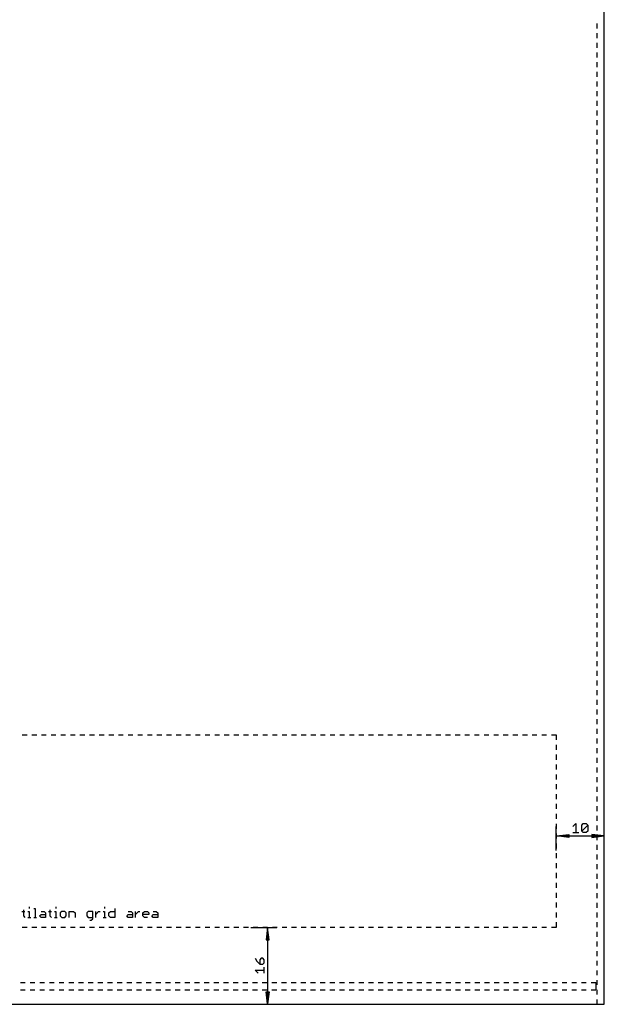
# Model space of a CAD drawing. Extents: x -279 to 630, y -428 to 126.
# Tile 5 of 14: x 168 to 290, y -280 to -75. Entities that reach past the tile are written whole.
import ezdxf

# ---------------------------------------------------------------- set-up
doc = ezdxf.new("R2010")
doc.units = 0
for name, color, linetype in [('114', 253, 'CONTINUOUS'), ('20', 7, 'CONTINUOUS'), ('47', 140, 'CONTINUOUS')]:
    doc.layers.add(name, color=color, linetype=linetype)

msp = doc.modelspace()

# ---------------------------------------------------------------- linework, layer by layer
at = {"layer": '114'}
for p, q in [((170.4488, -259.7664), (170.4488, -260.0746)), ((175.9735, -259.7664), (175.9735, -260.0746)), ((186.1022, -259.7664), (186.1022, -260.0746)), ((168.9129, -260.691), (169.5293, -260.691)), ((169.2211, -260.3828), (169.2211, -261.6156)), ((169.2211, -261.6156), (169.5293, -261.9238)), ((170.1406, -260.691), (170.4488, -260.691)), ((170.1406, -261.9238), (170.757, -261.9238)), ((170.4488, -260.691), (170.4488, -261.9238)), ((171.3683, -260.0746), (171.6765, -260.0746)), ((171.3683, -261.9238), (171.9847, -261.9238)), ((171.6765, -260.0746), (171.6765, -261.9238)), ((172.596, -261.6156), (172.9042, -261.3074)), ((172.9042, -261.9238), (172.596, -261.6156)), ((172.9042, -260.691), (173.5206, -260.691)), ((172.9042, -261.3074), (173.8288, -261.3074)), ((173.8288, -261.9238), (172.9042, -261.9238)), ((173.5206, -260.691), (173.8288, -260.9992)), ((173.8288, -260.9992), (173.8288, -261.9238)), ((174.4376, -260.691), (175.054, -260.691)), ((174.7458, -260.3828), (174.7458, -261.6156)), ((174.7458, -261.6156), (175.054, -261.9238)), ((175.6653, -260.691), (175.9735, -260.691)), ((175.6653, -261.9238), (176.2817, -261.9238)), ((175.9735, -260.691), (175.9735, -261.9238)), ((177.2012, -260.691), (176.893, -260.9992)), ((176.893, -260.9992), (176.893, -261.6156)), ((176.893, -261.6156), (177.2012, -261.9238)), ((177.8176, -260.691), (177.2012, -260.691)), ((177.2012, -261.9238), (177.8176, -261.9238)), ((178.1258, -260.9992), (177.8176, -260.691)), ((177.8176, -261.9238), (178.1258, -261.6156)), ((178.1258, -261.6156), (178.1258, -260.9992)), ((178.7346, -261.9238), (178.7346, -260.691)), ((178.7346, -260.691), (179.6592, -260.691)), ((179.6592, -260.691), (179.9674, -260.9992)), ((179.9674, -260.9992), (179.9674, -261.9238)), ((182.726, -260.691), (182.4178, -260.9992)), ((182.4178, -260.9992), (182.4178, -261.6156)), ((182.4178, -261.6156), (182.726, -261.9238)), ((183.6505, -260.691), (182.726, -260.691)), ((182.726, -261.9238), (183.6505, -261.9238)), ((183.6505, -262.232), (183.6505, -260.691)), ((184.2593, -261.9238), (184.2593, -260.691)), ((184.2593, -261.3074), (184.8757, -260.691)), ((184.8757, -260.691), (185.1839, -260.691)), ((185.794, -260.691), (186.1022, -260.691)), ((185.794, -261.9238), (186.4104, -261.9238)), ((186.1022, -260.691), (186.1022, -261.9238)), ((187.0217, -260.9992), (187.3299, -260.691)), ((187.0217, -261.6156), (187.0217, -260.9992)), ((187.3299, -261.9238), (187.0217, -261.6156)), ((187.3299, -260.691), (188.2545, -260.691)), ((188.2545, -261.9238), (187.3299, -261.9238)), ((188.2545, -260.0746), (188.2545, -261.9238)), ((190.7048, -261.6156), (191.013, -261.3074)), ((191.013, -261.9238), (190.7048, -261.6156)), ((191.013, -260.691), (191.6294, -260.691)), ((191.013, -261.3074), (191.9376, -261.3074)), ((191.9376, -261.9238), (191.013, -261.9238)), ((191.6294, -260.691), (191.9376, -260.9992)), ((191.9376, -260.9992), (191.9376, -261.9238)), ((192.5464, -261.9238), (192.5464, -260.691)), ((192.5464, -261.3074), (193.1628, -260.691)), ((193.1628, -260.691), (193.471, -260.691)), ((194.081, -260.9992), (194.3892, -260.691)), ((194.081, -261.6156), (194.081, -260.9992)), ((195.3138, -261.3074), (194.081, -261.3074)), ((194.3892, -261.9238), (194.081, -261.6156)), ((194.3892, -260.691), (195.0056, -260.691)), ((195.0056, -261.9238), (194.3892, -261.9238)), ((195.0056, -260.691), (195.3138, -260.9992)), ((195.3138, -260.9992), (195.3138, -261.3074)), ((195.9226, -261.6156), (196.2308, -261.3074)), ((196.2308, -261.9238), (195.9226, -261.6156)), ((196.2308, -260.691), (196.8472, -260.691)), ((196.2308, -261.3074), (197.1554, -261.3074)), ((197.1554, -261.9238), (196.2308, -261.9238)), ((196.8472, -260.691), (197.1554, -260.9992)), ((197.1554, -260.9992), (197.1554, -261.9238)), ((183.0341, -262.5402), (183.3423, -262.5402)), ((183.3423, -262.5402), (183.6505, -262.232))]:
    msp.add_line(p, q, dxfattribs=at)
at = {"layer": '20'}
for p, q in [((290, -280), (290, -40)), ((288.5, -77.1583), (288.5, -76.15)), ((288.5, -79.1667), (288.5, -78.1583)), ((288.5, -81.175), (288.5, -80.1667)), ((288.5, -83.1833), (288.5, -82.175)), ((288.5, -85.1917), (288.5, -84.1833)), ((288.5, -87.2), (288.5, -86.1917)), ((288.5, -89.2083), (288.5, -88.2)), ((288.5, -91.2167), (288.5, -90.2083)), ((288.5, -93.225), (288.5, -92.2167)), ((288.5, -95.2333), (288.5, -94.225)), ((288.5, -97.2417), (288.5, -96.2333)), ((288.5, -99.25), (288.5, -98.2417)), ((288.5, -101.2583), (288.5, -100.25)), ((288.5, -103.2667), (288.5, -102.2583)), ((288.5, -105.275), (288.5, -104.2667)), ((288.5, -107.2833), (288.5, -106.275)), ((288.5, -109.2917), (288.5, -108.2833)), ((288.5, -111.3), (288.5, -110.2917)), ((288.5, -113.3083), (288.5, -112.3)), ((288.5, -115.3167), (288.5, -114.3083)), ((288.5, -117.325), (288.5, -116.3167)), ((288.5, -119.3333), (288.5, -118.325)), ((288.5, -121.3417), (288.5, -120.3333)), ((288.5, -123.35), (288.5, -122.3417)), ((288.5, -125.3583), (288.5, -124.35)), ((288.5, -127.3667), (288.5, -126.3583)), ((288.5, -129.375), (288.5, -128.3667)), ((288.5, -131.3833), (288.5, -130.375)), ((288.5, -133.3917), (288.5, -132.3833)), ((288.5, -135.4), (288.5, -134.3917)), ((288.5, -137.4083), (288.5, -136.4)), ((288.5, -139.4167), (288.5, -138.4083)), ((288.5, -141.425), (288.5, -140.4167)), ((288.5, -143.4333), (288.5, -142.425)), ((288.5, -145.4417), (288.5, -144.4333)), ((288.5, -147.45), (288.5, -146.4417)), ((288.5, -149.4583), (288.5, -148.45)), ((288.5, -151.4667), (288.5, -150.4583)), ((288.5, -153.475), (288.5, -152.4667)), ((288.5, -155.4833), (288.5, -154.475)), ((288.5, -157.4917), (288.5, -156.4833)), ((288.5, -159.5), (288.5, -158.4917)), ((288.5, -161.5083), (288.5, -160.5)), ((288.5, -163.5167), (288.5, -162.5083)), ((288.5, -165.525), (288.5, -164.5167)), ((288.5, -167.5333), (288.5, -166.525)), ((288.5, -169.5417), (288.5, -168.5333)), ((288.5, -171.55), (288.5, -170.5417)), ((288.5, -173.5583), (288.5, -172.55)), ((288.5, -175.5667), (288.5, -174.5583)), ((288.5, -177.575), (288.5, -176.5667)), ((288.5, -179.5833), (288.5, -178.575)), ((288.5, -181.5917), (288.5, -180.5833)), ((288.5, -183.6), (288.5, -182.5917)), ((288.5, -185.6083), (288.5, -184.6)), ((288.5, -187.6167), (288.5, -186.6083)), ((288.5, -189.625), (288.5, -188.6167)), ((288.5, -191.6333), (288.5, -190.625)), ((288.5, -193.6417), (288.5, -192.6333)), ((288.5, -195.65), (288.5, -194.6417)), ((288.5, -197.6583), (288.5, -196.65)), ((288.5, -199.6667), (288.5, -198.6583)), ((288.5, -201.675), (288.5, -200.6667)), ((288.5, -203.6833), (288.5, -202.675)), ((288.5, -205.6917), (288.5, -204.6833)), ((288.5, -207.7), (288.5, -206.6917)), ((288.5, -209.7083), (288.5, -208.7)), ((288.5, -211.7167), (288.5, -210.7083)), ((288.5, -213.725), (288.5, -212.7167)), ((288.5, -215.7333), (288.5, -214.725)), ((288.5, -217.7417), (288.5, -216.7333)), ((288.5, -219.75), (288.5, -218.7417)), ((288.5, -221.7583), (288.5, -220.75)), ((288.5, -223.7667), (288.5, -222.7583)), ((169, -224), (170, -224)), ((171, -224), (172, -224)), ((173, -224), (174, -224)), ((175, -224), (176, -224)), ((177, -224), (178, -224)), ((179, -224), (180, -224)), ((181, -224), (182, -224)), ((183, -224), (184, -224)), ((185, -224), (186, -224)), ((187, -224), (188, -224)), ((189, -224), (190, -224)), ((191, -224), (192, -224)), ((193, -224), (194, -224)), ((195, -224), (196, -224)), ((197, -224), (198, -224)), ((199, -224), (200, -224)), ((201, -224), (202, -224)), ((203, -224), (204, -224)), ((205, -224), (206, -224)), ((207, -224), (208, -224)), ((209, -224), (210, -224)), ((211, -224), (212, -224)), ((213, -224), (214, -224)), ((215, -224), (216, -224)), ((217, -224), (218, -224)), ((219, -224), (220, -224)), ((221, -224), (222, -224)), ((223, -224), (224, -224)), ((225, -224), (226, -224)), ((227, -224), (228, -224)), ((229, -224), (230, -224)), ((231, -224), (232, -224)), ((233, -224), (234, -224)), ((235, -224), (236, -224)), ((237, -224), (238, -224)), ((239, -224), (240, -224)), ((241, -224), (242, -224)), ((243, -224), (244, -224)), ((245, -224), (246, -224)), ((247, -224), (248, -224)), ((249, -224), (250, -224)), ((251, -224), (252, -224)), ((253, -224), (254, -224)), ((255, -224), (256, -224)), ((257, -224), (258, -224)), ((259, -224), (260, -224)), ((261, -224), (262, -224)), ((263, -224), (264, -224)), ((265, -224), (266, -224)), ((267, -224), (268, -224)), ((269, -224), (270, -224)), ((271, -224), (272, -224)), ((273, -224), (274, -224)), ((275, -224), (276, -224)), ((277, -224), (278, -224)), ((279, -224), (280, -224)), ((280, -224), (280, -225.05)), ((288.5, -225.775), (288.5, -224.7667)), ((280, -226.05), (280, -227.1)), ((288.5, -227.7833), (288.5, -226.775)), ((280, -228.1), (280, -229.15)), ((288.5, -229.7917), (288.5, -228.7833)), ((280, -230.15), (280, -231.2)), ((288.5, -231.8), (288.5, -230.7917)), ((280, -232.2), (280, -233.25)), ((288.5, -233.8083), (288.5, -232.8)), ((280, -234.25), (280, -235.3)), ((288.5, -235.8167), (288.5, -234.8083)), ((280, -236.3), (280, -237.35)), ((288.5, -237.825), (288.5, -236.8167)), ((280, -238.35), (280, -239.4)), ((288.5, -239.8333), (288.5, -238.825)), ((280, -240.4), (280, -241.45)), ((288.5, -241.8417), (288.5, -240.8333)), ((280, -242.45), (280, -243.5)), ((288.5, -243.85), (288.5, -242.8417)), ((280, -244.5), (280, -245.55)), ((288.5, -245.8583), (288.5, -244.85)), ((280, -246.55), (280, -247.6)), ((288.5, -247.8667), (288.5, -246.8583)), ((280, -248.6), (280, -249.65)), ((288.5, -249.875), (288.5, -248.8667)), ((280, -250.65), (280, -251.7)), ((288.5, -251.8833), (288.5, -250.875)), ((280, -252.7), (280, -253.75)), ((288.5, -253.8917), (288.5, -252.8833)), ((280, -254.75), (280, -255.8)), ((288.5, -255.9), (288.5, -254.8917)), ((280, -256.8), (280, -257.85)), ((288.5, -257.9083), (288.5, -256.9)), ((280, -258.85), (280, -259.9)), ((288.5, -259.9167), (288.5, -258.9083)), ((280, -260.9), (280, -261.95)), ((288.5, -261.925), (288.5, -260.9167)), ((170, -264), (169, -264)), ((172, -264), (171, -264)), ((174, -264), (173, -264)), ((176, -264), (175, -264)), ((178, -264), (177, -264)), ((180, -264), (179, -264)), ((182, -264), (181, -264)), ((184, -264), (183, -264)), ((186, -264), (185, -264)), ((188, -264), (187, -264)), ((190, -264), (189, -264)), ((192, -264), (191, -264)), ((194, -264), (193, -264)), ((196, -264), (195, -264)), ((198, -264), (197, -264)), ((200, -264), (199, -264)), ((202, -264), (201, -264)), ((204, -264), (203, -264)), ((206, -264), (205, -264)), ((208, -264), (207, -264)), ((210, -264), (209, -264)), ((212, -264), (211, -264)), ((214, -264), (213, -264)), ((216, -264), (215, -264)), ((218, -264), (217, -264)), ((220, -264), (219, -264)), ((222, -264), (221, -264)), ((224, -264), (223, -264)), ((226, -264), (225, -264)), ((228, -264), (227, -264)), ((230, -264), (229, -264)), ((232, -264), (231, -264)), ((234, -264), (233, -264)), ((236, -264), (235, -264)), ((238, -264), (237, -264)), ((240, -264), (239, -264)), ((242, -264), (241, -264)), ((244, -264), (243, -264)), ((246, -264), (245, -264)), ((248, -264), (247, -264)), ((250, -264), (249, -264)), ((252, -264), (251, -264)), ((254, -264), (253, -264)), ((256, -264), (255, -264)), ((258, -264), (257, -264)), ((260, -264), (259, -264)), ((262, -264), (261, -264)), ((264, -264), (263, -264)), ((266, -264), (265, -264)), ((268, -264), (267, -264)), ((270, -264), (269, -264)), ((272, -264), (271, -264)), ((274, -264), (273, -264)), ((276, -264), (275, -264)), ((278, -264), (277, -264)), ((280, -264), (279, -264)), ((280, -262.95), (280, -264)), ((288.5, -263.9333), (288.5, -262.925)), ((288.5, -265.9417), (288.5, -264.9333)), ((288.5, -267.95), (288.5, -266.9417)), ((288.5, -269.9583), (288.5, -268.95)), ((288.5, -271.9667), (288.5, -270.9583)), ((288.5, -273.975), (288.5, -272.9667)), ((168.6206, -275.5), (169.6311, -275.5)), ((170.6311, -275.5), (171.6416, -275.5)), ((172.6416, -275.5), (173.6521, -275.5)), ((174.6521, -275.5), (175.6626, -275.5)), ((176.6626, -275.5), (177.6731, -275.5)), ((178.6731, -275.5), (179.6836, -275.5)), ((180.6836, -275.5), (181.6941, -275.5)), ((182.6941, -275.5), (183.7045, -275.5)), ((184.7045, -275.5), (185.715, -275.5)), ((186.715, -275.5), (187.7255, -275.5)), ((188.7255, -275.5), (189.736, -275.5)), ((190.736, -275.5), (191.7465, -275.5)), ((192.7465, -275.5), (193.757, -275.5)), ((194.757, -275.5), (195.7675, -275.5)), ((196.7675, -275.5), (197.778, -275.5)), ((198.778, -275.5), (199.7885, -275.5)), ((200.7885, -275.5), (201.799, -275.5)), ((202.799, -275.5), (203.8094, -275.5)), ((204.8094, -275.5), (205.8199, -275.5)), ((206.8199, -275.5), (207.8304, -275.5)), ((208.8304, -275.5), (209.8409, -275.5)), ((210.8409, -275.5), (211.8514, -275.5)), ((212.8514, -275.5), (213.8619, -275.5)), ((214.8619, -275.5), (215.8724, -275.5)), ((216.8724, -275.5), (217.8829, -275.5)), ((218.8829, -275.5), (219.8934, -275.5)), ((220.8934, -275.5), (221.9038, -275.5)), ((222.9038, -275.5), (223.9143, -275.5)), ((224.9143, -275.5), (225.9248, -275.5)), ((226.9248, -275.5), (227.9353, -275.5)), ((228.9353, -275.5), (229.9458, -275.5)), ((230.9458, -275.5), (231.9563, -275.5)), ((232.9563, -275.5), (233.9668, -275.5)), ((234.9668, -275.5), (235.9773, -275.5)), ((236.9773, -275.5), (237.9878, -275.5)), ((238.9878, -275.5), (239.9983, -275.5)), ((240.9983, -275.5), (242.0087, -275.5)), ((243.0087, -275.5), (244.0192, -275.5)), ((245.0192, -275.5), (246.0297, -275.5)), ((247.0297, -275.5), (248.0402, -275.5)), ((249.0402, -275.5), (250.0507, -275.5)), ((251.0507, -275.5), (252.0612, -275.5)), ((253.0612, -275.5), (254.0717, -275.5)), ((255.0717, -275.5), (256.0822, -275.5)), ((257.0822, -275.5), (258.0927, -275.5)), ((259.0927, -275.5), (260.1031, -275.5)), ((261.1031, -275.5), (262.1136, -275.5)), ((263.1136, -275.5), (264.1241, -275.5)), ((265.1241, -275.5), (266.1346, -275.5)), ((267.1346, -275.5), (268.1451, -275.5)), ((269.1451, -275.5), (270.1556, -275.5)), ((271.1556, -275.5), (272.1661, -275.5)), ((273.1661, -275.5), (274.1766, -275.5)), ((275.1766, -275.5), (276.1871, -275.5)), ((277.1871, -275.5), (278.1976, -275.5)), ((279.1976, -275.5), (280.208, -275.5)), ((281.208, -275.5), (282.2185, -275.5)), ((283.2185, -275.5), (284.229, -275.5)), ((285.229, -275.5), (286.2395, -275.5)), ((287.2395, -275.5), (288.25, -275.5)), ((288.25, -275.5), (288.25, -277)), ((288.5, -275.9833), (288.5, -274.975)), ((168.6206, -277), (169.6311, -277)), ((170.6311, -277), (171.6416, -277)), ((172.6416, -277), (173.6521, -277)), ((174.6521, -277), (175.6626, -277)), ((176.6626, -277), (177.6731, -277)), ((178.6731, -277), (179.6836, -277)), ((180.6836, -277), (181.6941, -277)), ((182.6941, -277), (183.7045, -277)), ((184.7045, -277), (185.715, -277)), ((186.715, -277), (187.7255, -277)), ((188.7255, -277), (189.736, -277)), ((190.736, -277), (191.7465, -277)), ((192.7465, -277), (193.757, -277)), ((194.757, -277), (195.7675, -277)), ((196.7675, -277), (197.778, -277)), ((198.778, -277), (199.7885, -277)), ((200.7885, -277), (201.799, -277)), ((202.799, -277), (203.8094, -277)), ((204.8094, -277), (205.8199, -277)), ((206.8199, -277), (207.8304, -277)), ((208.8304, -277), (209.8409, -277)), ((210.8409, -277), (211.8514, -277)), ((212.8514, -277), (213.8619, -277)), ((214.8619, -277), (215.8724, -277)), ((216.8724, -277), (217.8829, -277)), ((218.8829, -277), (219.8934, -277)), ((220.8934, -277), (221.9038, -277)), ((222.9038, -277), (223.9143, -277)), ((224.9143, -277), (225.9248, -277)), ((226.9248, -277), (227.9353, -277)), ((228.9353, -277), (229.9458, -277)), ((230.9458, -277), (231.9563, -277)), ((232.9563, -277), (233.9668, -277)), ((234.9668, -277), (235.9773, -277)), ((236.9773, -277), (237.9878, -277)), ((238.9878, -277), (239.9983, -277)), ((240.9983, -277), (242.0087, -277)), ((243.0087, -277), (244.0192, -277)), ((245.0192, -277), (246.0297, -277)), ((247.0297, -277), (248.0402, -277)), ((249.0402, -277), (250.0507, -277)), ((251.0507, -277), (252.0612, -277)), ((253.0612, -277), (254.0717, -277)), ((255.0717, -277), (256.0822, -277)), ((257.0822, -277), (258.0927, -277)), ((259.0927, -277), (260.1031, -277)), ((261.1031, -277), (262.1136, -277)), ((263.1136, -277), (264.1241, -277)), ((265.1241, -277), (266.1346, -277)), ((267.1346, -277), (268.1451, -277)), ((269.1451, -277), (270.1556, -277)), ((271.1556, -277), (272.1661, -277)), ((273.1661, -277), (274.1766, -277)), ((275.1766, -277), (276.1871, -277)), ((277.1871, -277), (278.1976, -277)), ((279.1976, -277), (280.208, -277)), ((281.208, -277), (282.2185, -277)), ((283.2185, -277), (284.229, -277)), ((285.229, -277), (286.2395, -277)), ((287.2395, -277), (288.25, -277)), ((288.5, -277.9917), (288.5, -276.9833)), ((1.5, -280), (288.5, -280)), ((288.5, -280), (288.5, -278.9917)), ((288.5, -280), (290, -280))]:
    msp.add_line(p, q, dxfattribs=at)
at = {"layer": '47'}
for p, q in [((280, -248), (280, -243.05)), ((283.4829, -243.061), (284.0993, -242.4446)), ((284.0993, -242.4446), (284.0993, -244.2938)), ((285.3245, -242.7528), (285.6327, -242.4446)), ((285.3245, -243.9856), (285.3245, -242.7528)), ((285.3245, -243.9856), (286.5573, -242.7528)), ((285.6327, -242.4446), (286.2491, -242.4446)), ((286.2491, -242.4446), (286.5573, -242.7528)), ((286.5573, -242.7528), (286.5573, -243.9856)), ((290, -249.5), (290, -243.05)), ((280.065, -245), (282.6, -244.6808)), ((280.065, -245), (282.6, -244.74)), ((280.065, -245), (282.6, -244.87)), ((280.065, -245), (289.935, -245)), ((282.6, -245.3192), (280.065, -245)), ((282.6, -245.13), (280.065, -245)), ((282.6, -245.26), (280.065, -245)), ((282.6, -244.6808), (282.6, -245.3192)), ((283.4829, -244.2938), (284.7157, -244.2938)), ((285.6327, -244.2938), (285.3245, -243.9856)), ((286.2491, -244.2938), (285.6327, -244.2938)), ((286.5573, -243.9856), (286.2491, -244.2938)), ((289.935, -245), (287.4, -244.6808)), ((287.4, -244.6808), (287.4, -245.3192)), ((289.935, -245), (287.4, -244.74)), ((289.935, -245), (287.4, -244.87)), ((287.4, -245.3192), (289.935, -245)), ((287.4, -245.13), (289.935, -245)), ((287.4, -245.26), (289.935, -245)), ((216.5, -264), (221.95, -264)), ((220, -264.065), (219.6808, -266.6)), ((220, -264.065), (219.74, -266.6)), ((220, -264.065), (219.87, -266.6)), ((220, -264.065), (220, -279.935)), ((220.3192, -266.6), (220, -264.065)), ((220.13, -266.6), (220, -264.065)), ((220.26, -266.6), (220, -264.065)), ((219.6808, -266.6), (220.3192, -266.6)), ((217.4446, -270.4427), (217.7528, -271.0591)), ((217.7528, -271.0591), (218.3692, -271.6755)), ((218.6774, -270.4427), (218.3692, -270.7509)), ((218.3692, -270.7509), (218.3692, -271.6755)), ((218.3692, -271.6755), (218.9856, -271.6755)), ((218.9856, -270.4427), (218.6774, -270.4427)), ((219.2938, -270.7509), (218.9856, -270.4427)), ((218.9856, -271.6755), (219.2938, -271.3673)), ((219.2938, -271.3673), (219.2938, -270.7509)), ((218.061, -273.5171), (217.4446, -272.9007)), ((217.4446, -272.9007), (219.2938, -272.9007)), ((219.2938, -273.5171), (219.2938, -272.2843)), ((220, -279.935), (219.6808, -277.4)), ((219.6808, -277.4), (220.3192, -277.4)), ((220, -279.935), (219.74, -277.4)), ((220, -279.935), (219.87, -277.4)), ((220.3192, -277.4), (220, -279.935)), ((220.13, -277.4), (220, -279.935)), ((220.26, -277.4), (220, -279.935)), ((217.5, -280), (221.95, -280))]:
    msp.add_line(p, q, dxfattribs=at)

doc.saveas('drawing.dxf')
